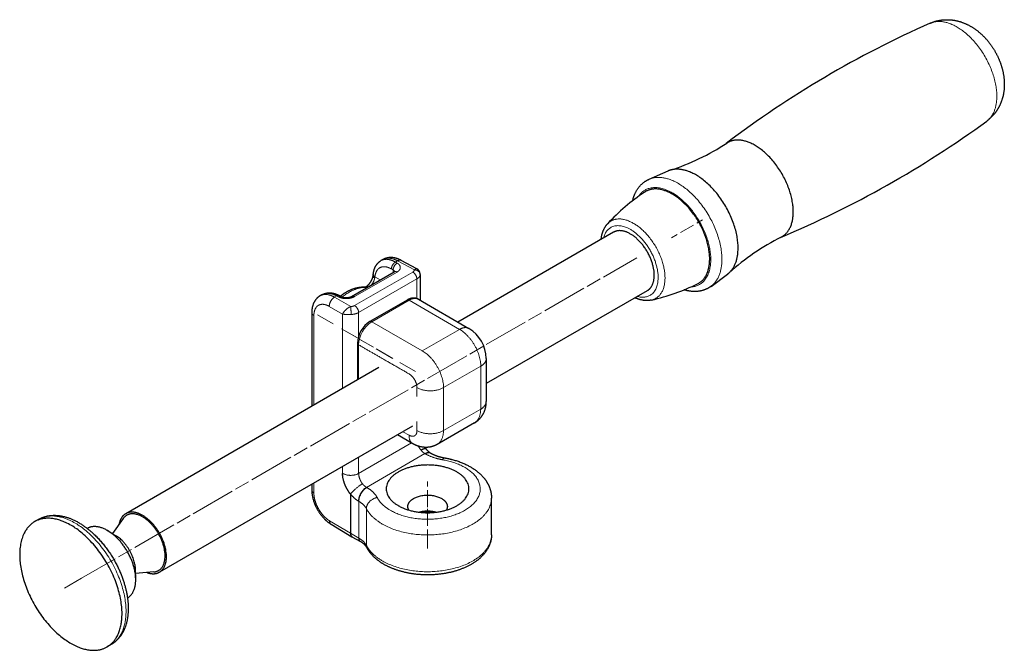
# Model space of a CAD drawing. Header units: millimetres. Extents: x 75 to 800, y 56 to 511.
# Tile 3 of 4: x 538 to 800, y 56 to 224. Entities that reach past the tile are written whole.
import ezdxf

# ---------------------------------------------------------------- set-up
doc = ezdxf.new("R2010")
doc.units = ezdxf.units.MM
doc.header["$MEASUREMENT"] = 0
doc.layers.add('Layer0000', color=7, linetype='Continuous', lineweight=5)

# ---------------------------------------------------------------- blocks, each defined once
blk = doc.blocks.new('DimBlk1130')
at = {"layer": 'Layer0000', "color": 7, "linetype": 'Continuous', "lineweight": 5}
for p, q in [((646.65, 94.23), (646.65, 98.62)), ((646.65, 93.23), (646.65, 89.23)), ((646.65, 88.23), (646.65, 83.84))]:
    blk.add_line(p, q, dxfattribs=at)
blk = doc.blocks.new('DimBlk1131')
at = {"layer": 'Layer0000', "color": 7, "linetype": 'Continuous', "lineweight": 5}
for p, q in [((646.65, 99.72), (646.65, 101.07)), ((646.65, 94.72), (646.65, 98.72)), ((646.65, 93.72), (646.65, 92.37))]:
    blk.add_line(p, q, dxfattribs=at)
blk = doc.blocks.new('DimBlk1132')
at = {"layer": 'Layer0000', "color": 7, "linetype": 'Continuous', "lineweight": 5}
blk.add_line((621.51, 142.97), (617.33, 145.38), dxfattribs=at)
blk = doc.blocks.new('DimBlk1133')
at = {"layer": 'Layer0000', "color": 7, "linetype": 'Continuous', "lineweight": 5}
blk.add_line((554.52, 75.27), (550, 72.66), dxfattribs=at)
blk = doc.blocks.new('DimBlk1134')
at = {"layer": 'Layer0000', "color": 7, "linetype": 'Continuous', "lineweight": 5}
for p, q in [((693.41, 155.46), (702.33, 160.61)), ((689.08, 152.96), (692.55, 154.96)), ((677.83, 146.46), (688.22, 152.46)), ((673.5, 143.96), (676.96, 145.96)), ((662.24, 137.46), (672.63, 143.46)), ((657.91, 134.96), (661.37, 136.96)), ((646.65, 128.46), (657.04, 134.46)), ((642.32, 125.96), (645.78, 127.96)), ((631.06, 119.46), (641.45, 125.46)), ((630.19, 118.96), (626.73, 116.96)), ((625.86, 116.46), (615.47, 110.46)), ((610.28, 107.46), (599.88, 101.46)), ((614.61, 109.96), (611.14, 107.96)), ((599.02, 100.96), (595.55, 98.96)), ((594.69, 98.46), (584.3, 92.46)), ((583.43, 91.96), (579.97, 89.96)), ((579.1, 89.46), (568.71, 83.46)), ((567.84, 82.96), (564.38, 80.96)), ((563.51, 80.46), (554.6, 75.32))]:
    blk.add_line(p, q, dxfattribs=at)
blk = doc.blocks.new('DimBlk1135')
at = {"layer": 'Layer0000', "color": 7, "linetype": 'Continuous', "lineweight": 5}
for p, q in [((718.25, 169.8), (719.76, 170.67)), ((717.38, 169.3), (713.92, 167.3)), ((713.05, 166.8), (711.54, 165.93))]:
    blk.add_line(p, q, dxfattribs=at)
blk = doc.blocks.new('DimBlk1136')
at = {"layer": 'Layer0000', "color": 7, "linetype": 'Continuous', "lineweight": 5}
blk.add_line((639.26, 132.72), (643.43, 130.32), dxfattribs=at)
blk = doc.blocks.new('DimBlk1137')
at = {"layer": 'Layer0000', "color": 7, "linetype": 'Continuous', "lineweight": 5}
for p, q in [((627.78, 139.35), (623.7, 141.71)), ((628.65, 138.85), (632.11, 136.85)), ((632.98, 136.35), (637.06, 133.99))]:
    blk.add_line(p, q, dxfattribs=at)
blk = doc.blocks.new('DimBlk1138')
at = {"layer": 'Layer0000', "color": 7, "linetype": 'Continuous', "lineweight": 5}
blk.add_line((646.65, 87.84), (646.65, 83.19), dxfattribs=at)
blk = doc.blocks.new('DimBlk1139')
at = {"layer": 'Layer0000', "color": 7, "linetype": 'Continuous', "lineweight": 5}
for p, q in [((627.96, 139.25), (623.7, 141.71)), ((632.29, 136.75), (628.83, 138.75)), ((633.16, 136.25), (637.42, 133.79))]:
    blk.add_line(p, q, dxfattribs=at)
blk = doc.blocks.new('ViewBlk53')
at = {"color": 7, "linetype": 'Continuous', "lineweight": 30}
for p, q in [((705.58, 181.5), (710.63, 183.7)), ((696.11, 167.39), (654.69, 143.47)), ((634.72, 160.09), (634.24, 159.82)), ((643.78, 157.67), (639.64, 159.89)), ((626.43, 150.3), (637.78, 156.85)), ((644.66, 156.17), (644.66, 149.26)), ((722.05, 152.98), (726.47, 156.25)), ((618.52, 150.74), (618.05, 150.47)), ((623.21, 150.52), (623.69, 150.26)), ((641.2, 149.33), (631.3, 143.61)), ((644.2, 149.53), (657.63, 141.77)), ((705.09, 151.83), (662.25, 127.1)), ((615.83, 146), (615.83, 121.04)), ((627.97, 137.85), (627.97, 128.05)), ((662.25, 133.77), (662.25, 122.34)), ((633.67, 131.34), (566.32, 92.45)), ((642.65, 115.78), (575.3, 76.9)), ((659.13, 116.63), (649.23, 110.92)), ((642.73, 111.07), (638.61, 113.45)), ((646.15, 109.77), (646.16, 109.77)), ((647.44, 108.6), (647.53, 108.55)), ((615.83, 100.3), (615.83, 98.76)), ((626.14, 97.68), (626.14, 87.23)), ((663.65, 86.82), (663.65, 96.62)), ((543.16, 90.95), (542.1, 90.34)), ((565.62, 91.14), (562.81, 87.16)), ((620.97, 89.65), (626.52, 86.33)), ((561.65, 87.87), (563.71, 86.6)), ((626.52, 86.33), (626.53, 86.33)), ((626.53, 86.33), (628.76, 85.04)), ((568.99, 75.15), (568.93, 77.57)), ((573.82, 76.95), (568.96, 76.5)), ((562.42, 57.6), (561.36, 56.99))]:
    blk.add_line(p, q, dxfattribs=at)
at = {"color": 7, "linetype": 'Continuous', "lineweight": 5}
for p, q in [((637.49, 157.34), (637.03, 157.61)), ((637.49, 156.68), (637.49, 157.34)), ((638.67, 159.78), (638.09, 159.44)), ((638.55, 159.18), (638.09, 159.44)), ((643.14, 157.37), (638.67, 159.78)), ((627.16, 150.24), (638.51, 156.79)), ((642.7, 156.8), (627.22, 147.86)), ((643.78, 154.95), (628.3, 146.01)), ((634.01, 154.68), (632.62, 155.51)), ((643.78, 154.95), (643.78, 149.72)), ((630.46, 152.62), (630.34, 152.69)), ((622.48, 150.43), (621.9, 150.1)), ((626.22, 147.6), (621.9, 150.1)), ((622.48, 150.43), (622.96, 150.17)), ((624.02, 145.61), (620.48, 147.65)), ((641.7, 149.28), (631.8, 143.57)), ((641.7, 149.28), (655.13, 141.52)), ((616.39, 145.2), (616.39, 121.36)), ((624.02, 125.77), (624.02, 145.61)), ((628.3, 139.74), (628.3, 146.01)), ((631.8, 143.57), (645.23, 135.81)), ((655.13, 141.52), (645.23, 135.81)), ((628.26, 137.44), (628.26, 128.22)), ((660.79, 131.73), (650.89, 126.01)), ((660.79, 131.73), (660.79, 120.3)), ((643.82, 126.01), (643.82, 123.63)), ((650.89, 126.01), (650.89, 114.58)), ((660.79, 120.3), (650.89, 114.58)), ((643.82, 116.96), (643.82, 114.58)), ((641.7, 113.35), (640.07, 114.29)), ((628.3, 103.17), (642.35, 111.28)), ((628.3, 103.17), (628.3, 107.5)), ((630.38, 99.47), (645.94, 108.46)), ((645.94, 108.46), (646.03, 108.4)), ((624.02, 103.19), (624.02, 105.03)), ((616.39, 100.62), (616.39, 97.96)), ((630.47, 99.42), (630.38, 99.47)), ((628.35, 95.75), (628.26, 95.8)), ((628.35, 85.95), (628.35, 95.75)), ((630.36, 84.01), (630.36, 93.81)), ((620.56, 90.56), (626.14, 87.23)), ((626.14, 87.23), (628.35, 85.95))]:
    blk.add_line(p, q, dxfattribs=at)
at = {"color": 7, "linetype": 'Continuous', "lineweight": 30}
for centre, radius, start, end in [((889.62, -23.95), 270.08, 113.8578, 127.2548), ((636.14, 415.09), 270.08, 292.7447, 306.1417), ((691.29, 244.95), 64.21, 287.993, 303.0215), ((735.88, 131.25), 56.43, 123.9101, 137.1715), ((769.85, 108.88), 64.21, 116.978, 132.0065), ((693.68, 204.35), 56.43, 282.828, 296.0894), ((635.29, 137.47), 7.35, 123.0065, 176.9935), ((652.53, 133.49), 9.74, 1.6368, 58.365)]:
    blk.add_arc(centre, radius, start, end, dxfattribs=at)
at = {"color": 7, "linetype": 'Continuous', "lineweight": 5}
blk.add_arc((636.18, 136.95), 7.95, 123.5235, 176.4766, dxfattribs=at)
at = {"color": 7, "linetype": 'Continuous', "lineweight": 30}
for points, knots in [([(780.38, 223.05), (781.36, 223.48), (783.32, 223.92), (785, 224), (787, 223.84), (789.24, 223.17), (791.43, 222.11), (793.48, 220.62), (795.11, 219.04), (796.59, 217.21), (797.86, 215.17), (798.88, 213.01), (799.62, 210.69), (800.19, 207.59), (799.97, 204.6), (799.42, 202.32), (798.56, 200.51), (797.65, 199.1), (796.29, 197.61), (795.43, 196.99)], [0, 0, 0, 0.052047, 0.098728, 0.134471, 0.197571, 0.250097, 0.317251, 0.373606, 0.426083, 0.485163, 0.539062, 0.597582, 0.654963, 0.749903, 0.802429, 0.865524, 0.901272, 0.947953, 1, 1, 1]), ([(701.2, 175.76), (701.53, 177.23), (702.73, 179.32), (704.37, 180.97), (705.58, 181.5)], [0.2631267, 0.2631267, 0.2631267, 0.5371442, 0.7337097, 1, 1, 1]), ([(692.83, 165.49), (692.97, 167), (693.94, 169), (694.5, 169.61)], [0.1687874, 0.1687874, 0.1687874, 0.6799518, 1, 1, 1]), ([(632.2, 156.26), (632.25, 156.76), (632.57, 157.96), (633.46, 159.36), (634.24, 159.82)], [0, 0, 0, 0.221895, 0.566036, 1, 1, 1]), ([(639.64, 159.89), (638.92, 160.28), (637.71, 160.6), (636.63, 160.68), (635.33, 160.44), (634.72, 160.09)], [0, 0, 0, 0.297029, 0.481993, 0.719641, 1, 1, 1]), ([(644.66, 156.17), (644.66, 156.54), (644.39, 157.14), (644.01, 157.54), (643.78, 157.67)], [0, 0, 0, 0.404241, 0.708818, 1, 1, 1]), ([(629.93, 152.81), (629.93, 152.81), (630.08, 152.83), (630.36, 152.97), (630.67, 153.18), (631.1, 153.59), (631.51, 154.15), (631.81, 154.69), (632.08, 155.39), (632.14, 155.76)], [0, 0, 0, 0.10226, 0.232036, 0.323077, 0.429642, 0.585179, 0.703161, 0.823213, 1, 1, 1]), ([(623.43, 150.4), (623.83, 150.7), (625.27, 151.68), (627.13, 152.46), (628.94, 152.87), (629.93, 152.81)], [0.3251909, 0.3251909, 0.3251909, 0.4099338, 0.6284026, 0.7902736, 1, 1, 1]), ([(722.05, 152.98), (721.59, 152.64), (720.41, 152.04), (718.74, 151.6), (716.32, 151.61), (714.88, 152.06)], [0, 0, 0, 0.0419517, 0.0960798, 0.1670133, 0.2658875, 0.2658875, 0.2658875]), ([(618.05, 150.47), (617.69, 150.26), (617.03, 149.66), (616.34, 148.67), (615.82, 147.04), (615.83, 146)], [0, 0, 0, 0.16006, 0.348874, 0.628444, 1, 1, 1]), ([(618.52, 150.74), (619.09, 151.07), (620.6, 151.34), (622.36, 150.98), (623.21, 150.52)], [0, 0, 0, 0.276275, 0.638862, 1, 1, 1]), ([(623.69, 150.26), (623.81, 150.19), (624.24, 150.05), (624.98, 149.96), (625.87, 150.06), (626.34, 150.24), (626.43, 150.3)], [0, 0, 0, 0.145462, 0.3427, 0.607371, 0.881511, 1, 1, 1]), ([(644.2, 149.53), (643.93, 149.68), (643.27, 149.86), (642.03, 149.82), (641.2, 149.33)], [0, 0, 0, 0.199993, 0.443416, 1, 1, 1]), ([(706.21, 149.33), (705.4, 149.15), (703.18, 149.3), (701.81, 149.94)], [0, 0, 0, 0.0915997, 0.2379081, 0.2379081, 0.2379081]), ([(659.13, 116.63), (659.84, 117.05), (660.78, 118), (661.53, 119.08), (662.26, 121.04), (662.25, 122.34)], [0, 0, 0, 0.239206, 0.389994, 0.621922, 1, 1, 1]), ([(649.23, 110.92), (648.52, 110.51), (647.22, 110.17), (645.95, 110.07), (643.88, 110.4), (642.73, 111.07)], [0, 0, 0, 0.239178, 0.389976, 0.612285, 1, 1, 1]), ([(646.16, 109.77), (646.58, 109.25), (647.24, 108.72), (647.44, 108.61)], [0, 0, 0, 0.628127, 1, 1, 1]), ([(647.53, 108.55), (648.12, 108.21), (649.92, 107.53), (651.17, 107.32)], [0, 0, 0, 0.421564, 1, 1, 1]), ([(651.17, 107.32), (652.93, 107.01), (656.74, 105.75), (659.71, 103.9), (661.36, 102.34), (662.52, 100.79), (663.26, 99.16), (663.65, 97.51), (663.65, 96.62)], [0, 0, 0, 0.172479, 0.404014, 0.556689, 0.66931, 0.790334, 0.888828, 1, 1, 1]), ([(626.14, 97.68), (625.99, 97.8), (625.74, 98.19), (625.25, 98.94), (624.58, 100.3), (624.02, 102.2), (624.02, 103.19)], [0, 0, 0, 0.06591, 0.144508, 0.349232, 0.622182, 1, 1, 1]), ([(615.83, 98.76), (615.83, 98.1), (616.09, 96.47), (616.76, 94.56), (617.83, 92.63), (619.21, 90.98), (620.45, 89.96), (620.97, 89.65)], [0, 0, 0, 0.12984, 0.311464, 0.492584, 0.696935, 0.878148, 1, 1, 1]), ([(543.16, 90.95), (543.92, 91.39), (545.55, 91.89), (547.71, 92.11), (550.13, 91.69), (553.13, 90.62), (556.13, 88.56), (558.65, 86.35), (561.5, 82.98), (563.9, 79.06), (565.39, 75.62), (566.44, 72.29), (566.94, 69.12), (567.02, 66.61), (566.78, 64.33), (566.23, 62.26), (565.41, 60.55), (563.9, 58.46), (562.42, 57.6)], [0, 0, 0, 0.042787, 0.082894, 0.146559, 0.193885, 0.283407, 0.333759, 0.40604, 0.486499, 0.560896, 0.614209, 0.683694, 0.733672, 0.782475, 0.829132, 0.877104, 0.917109, 1, 1, 1]), ([(626.14, 87.23), (626.14, 87.14), (626.14, 86.77), (626.38, 86.41), (626.52, 86.33)], [0, 0, 0, 0.0645803, 0.3202085, 0.4948273, 0.4948273, 0.4948273]), ([(663.65, 86.82), (663.65, 86.19), (663.38, 84.69), (662.35, 82.4), (660.47, 80.48), (658.54, 79.06), (655.68, 77.66), (652.75, 76.82), (650.1, 76.33), (646.69, 76.09), (643.34, 76.32), (640.58, 76.8), (638.03, 77.55), (635.63, 78.58), (633.61, 79.84), (631.33, 81.82), (630.5, 83.42)], [0, 0, 0, 0.037569, 0.091665, 0.185608, 0.239472, 0.310323, 0.393675, 0.447324, 0.511444, 0.592672, 0.654134, 0.714519, 0.774228, 0.838359, 0.894947, 1, 1, 1]), ([(630.5, 83.42), (630.4, 83.6), (630.05, 84.08), (629.32, 84.71), (628.76, 85.04)], [0, 0, 0, 0.251505, 0.590208, 1, 1, 1])]:
    blk.add_open_spline(points, degree=2, knots=knots, dxfattribs=at)
at = {"color": 7, "linetype": 'Continuous', "lineweight": 5}
for points, weights, knots in [([(795.43, 196.99), (798.1, 198.94), (798.1, 203.59), (798.1, 215.9), (787.44, 222.06), (783.41, 224.38), (780.38, 223.05)], [0.854376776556, 0.864534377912, 1, 0.707106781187, 1, 0.864536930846, 0.854377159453], [0.3843729, 0.3843729, 0.3843729, 0.5, 0.5, 0.75, 0.75, 0.865625, 0.865625, 0.865625]), ([(722.05, 152.98), (724.95, 155.12), (724.95, 160.19), (724.95, 173.67), (713.28, 180.4), (708.89, 182.94), (705.58, 181.5)], [0.854478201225, 0.86519106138, 1, 0.707106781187, 1, 0.865193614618, 0.854478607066], [0.3849334, 0.3849334, 0.3849334, 0.5, 0.5, 0.75, 0.75, 0.8650644, 0.8650644, 0.8650644]), ([(716.62, 152.79), (721.99, 153.06), (721.99, 160.11), (721.99, 171.96), (711.73, 177.89), (705.62, 181.41), (702.71, 176.89)], [0.871582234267, 0.80216990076, 1, 0.707106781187, 1, 0.802172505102, 0.87158040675], [0.3311414, 0.3311414, 0.3311414, 0.5, 0.5, 0.75, 0.75, 0.9188563, 0.9188563, 0.9188563]), ([(706.21, 149.33), (709.81, 150.15), (709.81, 155.22), (709.81, 164.93), (701.4, 169.78), (697.01, 172.32), (694.5, 169.61)], [0.860283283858, 0.822159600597, 1, 0.707106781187, 1, 0.822162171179, 0.860282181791], [0.3482037, 0.3482037, 0.3482037, 0.5, 0.5, 0.75, 0.75, 0.9017941, 0.9017941, 0.9017941]), ([(702.43, 150.3), (707.98, 148.73), (707.98, 155.35), (707.98, 163.87), (700.6, 168.13), (694.87, 171.44), (693.45, 165.85)], [0.917564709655, 0.756732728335, 1, 0.707106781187, 1, 0.756735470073, 0.9175610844], [0.2923584, 0.2923584, 0.2923584, 0.5, 0.5, 0.75, 0.75, 0.9576393, 0.9576393, 0.9576393]), ([(632.56, 155.17), (632.42, 154.28), (631.79, 153.52), (631.66, 153.37), (631.53, 153.24)], [0.97524547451, 0.892444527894, 1, 0.97705273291, 0.962770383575], [0.057539, 0.057539, 0.057539, 0.5, 0.5, 0.5944003, 0.5944003, 0.5944003]), ([(643.82, 114.58), (643.82, 113.56), (643.2, 113.21), (642.57, 112.85), (641.7, 113.35)], [1, 0.923879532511, 1, 0.923879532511, 1], [0, 0, 0, 0.5, 0.5, 1, 1, 1]), ([(650.66, 106.81), (661.85, 104.88), (660.56, 98.17), (659.27, 91.47), (647.61, 91), (636.44, 90.56), (633.23, 96.75)], [1, 0.767750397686, 1, 0.767750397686, 1, 0.775195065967, 0.985587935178], [0, 0, 0, 0.3333333, 0.3333333, 0.6666667, 0.6666667, 0.9893151, 0.9893151, 0.9893151]), ([(663.65, 96.62), (663.65, 96.07), (663.54, 95.53), (661.97, 87.39), (647.82, 86.83), (634.25, 86.28), (630.36, 93.81)], [0.963960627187, 0.980311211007, 1, 0.767750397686, 1, 0.775195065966, 0.985587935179], [0.3050752, 0.3050752, 0.3050752, 0.3333333, 0.3333333, 0.6666667, 0.6666667, 0.9893151, 0.9893151, 0.9893151]), ([(562.42, 57.6), (566.41, 59.9), (566.41, 66.41), (566.41, 82.14), (552.79, 90), (547.15, 93.25), (543.16, 90.95)], [0.853553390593, 0.853553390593, 1, 0.707106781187, 1, 0.85355466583, 0.853553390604], [0.375, 0.375, 0.375, 0.5, 0.5, 0.75, 0.75, 0.8749989, 0.8749989, 0.8749989]), ([(630.36, 84.01), (634.27, 76.45), (647.9, 77.03), (662.52, 77.65), (663.6, 86.09), (663.65, 86.45), (663.65, 86.82)], [0.976128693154, 0.770008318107, 1, 0.757419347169, 1, 0.986425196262, 0.974369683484], [0.0172987, 0.0172987, 0.0172987, 0.3333333, 0.3333333, 0.6666667, 0.6666667, 0.68532, 0.68532, 0.68532])]:
    blk.add_rational_spline(points, weights, degree=2, knots=knots, dxfattribs=at)
at = {"color": 7, "linetype": 'Continuous', "lineweight": 30}
for points, weights, knots in [([(740.72, 166.1), (743.94, 167.73), (743.94, 172.83), (743.94, 184.63), (733.72, 190.53), (729.3, 193.08), (726.28, 191.11)], [0.853748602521, 0.848206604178, 1, 0.707106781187, 1, 0.848209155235, 0.853748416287], [0.3704362, 0.3704362, 0.3704362, 0.5, 0.5, 0.75, 0.75, 0.8795616, 0.8795616, 0.8795616]), ([(726.88, 156.59), (729.26, 158.73), (729.26, 163.19), (729.26, 176.16), (718.03, 182.64), (714.17, 184.87), (711.12, 183.88)], [0.856776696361, 0.875279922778, 1, 0.707106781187, 1, 0.875282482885, 0.856777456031], [0.3935448, 0.3935448, 0.3935448, 0.5, 0.5, 0.75, 0.75, 0.8564531, 0.8564531, 0.8564531]), ([(718.5, 153.67), (721.7, 155.24), (721.7, 160.28), (721.7, 171.79), (711.73, 177.55), (707.36, 180.07), (704.4, 178.08)], [0.853892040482, 0.846511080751, 1, 0.707106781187, 1, 0.846513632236, 0.853891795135], [0.368989, 0.368989, 0.368989, 0.5, 0.5, 0.75, 0.75, 0.8810088, 0.8810088, 0.8810088]), ([(705.09, 151.83), (706.95, 152.9), (706.95, 155.94), (706.95, 163.28), (700.6, 166.94), (697.97, 168.46), (696.11, 167.39)], [0.853553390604, 0.853552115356, 1, 0.707106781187, 1, 0.85355466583, 0.853553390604], [0.3749989, 0.3749989, 0.3749989, 0.5, 0.5, 0.75, 0.75, 0.8749989, 0.8749989, 0.8749989]), ([(654.42, 94.58), (662.2, 99.07), (654.42, 103.56), (646.65, 108.05), (638.87, 103.56), (631.09, 99.07), (638.87, 94.58)], [1, 0.707106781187, 1, 0.707106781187, 1, 0.7071097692, 0.999994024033], [0, 0, 0, 0.25, 0.25, 0.5, 0.5, 0.7499974, 0.7499974, 0.7499974]), ([(641.4, 94.37), (641.4, 95.63), (642.93, 96.51), (646.65, 98.66), (650.36, 96.51), (651.9, 95.63), (651.9, 94.37)], [0.853553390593, 0.853553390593, 1, 0.707106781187, 1, 0.853553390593, 0.853553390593], [0.375, 0.375, 0.375, 0.5, 0.5, 0.75, 0.75, 0.875, 0.875, 0.875]), ([(638.87, 94.58), (638.87, 94.58), (646.65, 90.08), (654.42, 94.58)], [0.999994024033, 0.999997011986, 0.707106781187, 1], [0.7499974, 0.7499974, 0.7499974, 0.75, 1, 1, 1]), ([(573.82, 76.95), (576.81, 77.22), (576.81, 81.21), (576.81, 88.14), (570.81, 91.6), (567.35, 93.6), (565.62, 91.14)], [0.868197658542, 0.807243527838, 1, 0.707106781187, 1, 0.807246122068, 0.868196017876], [0.3354721, 0.3354721, 0.3354721, 0.5, 0.5, 0.75, 0.75, 0.9145257, 0.9145257, 0.9145257]), ([(575.3, 76.9), (577.16, 77.97), (577.16, 81.01), (577.16, 88.34), (570.81, 92.01), (568.18, 93.53), (566.32, 92.45)], [0.853553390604, 0.853552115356, 1, 0.707106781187, 1, 0.85355466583, 0.853553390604], [0.3749989, 0.3749989, 0.3749989, 0.5, 0.5, 0.75, 0.75, 0.8749989, 0.8749989, 0.8749989]), ([(561.36, 56.99), (565.35, 59.29), (565.35, 65.8), (565.35, 81.52), (551.73, 89.38), (546.09, 92.64), (542.1, 90.34)], [0.853553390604, 0.853552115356, 1, 0.707106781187, 1, 0.85355466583, 0.853553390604], [0.3749989, 0.3749989, 0.3749989, 0.5, 0.5, 0.75, 0.75, 0.8749989, 0.8749989, 0.8749989]), ([(561.65, 87.87), (561.54, 87.93), (561.42, 88), (558.31, 89.8), (556.09, 88.54)], [0.988144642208, 0.993947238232, 1, 0.85424810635, 0.853556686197], [0.7448336, 0.7448336, 0.7448336, 0.75, 0.75, 0.874407, 0.874407, 0.874407]), ([(538.12, 81.52), (538.12, 65.8), (551.73, 57.94), (557.37, 54.68), (561.36, 56.99)], [1, 0.707106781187, 1, 0.85355466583, 0.853553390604], [0, 0, 0, 0.25, 0.25, 0.3749989, 0.3749989, 0.3749989]), ([(566.8, 70), (568.99, 71.29), (568.99, 74.89), (568.99, 75.02), (568.99, 75.15)], [0.853556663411, 0.854245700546, 1, 0.993950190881, 0.988150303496], [0.3755909, 0.3755909, 0.3755909, 0.5, 0.5, 0.5051638, 0.5051638, 0.5051638])]:
    blk.add_rational_spline(points, weights, degree=2, knots=knots, dxfattribs=at)
for points, weights in [([(711.12, 183.88), (710.87, 183.8), (710.63, 183.7)], [0.856777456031, 0.855280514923, 0.854478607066]), ([(726.47, 156.25), (726.68, 156.41), (726.88, 156.59)], [0.854478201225, 0.855279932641, 0.856776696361]), ([(644.88, 109.4), (645.95, 110.01), (646.15, 109.77)], [1, 0.827410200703, 0.858208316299]), ([(641.67, 93.4), (641.4, 93.87), (641.4, 94.37)], [0.876578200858, 0.853553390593, 0.853553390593]), ([(651.9, 94.37), (651.9, 93.87), (651.62, 93.4)], [0.853553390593, 0.853553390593, 0.87657820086]), ([(566.32, 92.45), (564.94, 91.66), (564.57, 89.66)], [0.853553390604, 0.853552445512, 0.933986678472]), ([(648.83, 92.84), (646.65, 93.42), (644.46, 92.84)], [0.893984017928, 0.813122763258, 0.893984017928]), ([(648.13, 92.77), (646.65, 92.98), (645.16, 92.77)], [0.865930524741, 0.841176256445, 0.865930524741]), ([(542.1, 90.34), (538.12, 88.04), (538.12, 81.52)], [0.853553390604, 0.853552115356, 1]), ([(568.99, 75.15), (568.78, 83.51), (561.65, 87.87)], [0.988150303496, 0.718959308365, 0.988144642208]), ([(568.93, 77.57), (568.78, 83.51), (563.71, 86.6)], [0.988150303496, 0.718959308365, 0.988144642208]), ([(572.01, 76.78), (573.92, 76.1), (575.3, 76.9)], [0.933990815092, 0.853554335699, 0.853553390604])]:
    blk.add_rational_spline(points, weights, degree=2, dxfattribs=at)
at = {"color": 7, "linetype": 'Continuous', "lineweight": 5}
for points, knots in [([(638.09, 159.44), (637.34, 159.87), (635.87, 160.24), (634.68, 160.07), (634.24, 159.82)], [0, 0, 0, 0.1854999, 0.3771204, 0.5316104, 0.5316104, 0.5316104]), ([(638.67, 159.78), (637.72, 160.29), (635.62, 160.61), (634.72, 160.09)], [0, 0, 0, 0.2117096, 0.4943852, 0.4943852, 0.4943852]), ([(637.03, 157.61), (636.73, 157.78), (635.82, 158.16), (634.68, 158.24), (633.71, 157.86), (633.01, 157.06), (632.67, 156.03), (632.62, 155.51)], [0, 0, 0, 0.089689, 0.281317, 0.472935, 0.664541, 0.856137, 1, 1, 1]), ([(638.51, 156.79), (638.98, 157.06), (639.42, 157.75), (639.35, 158.45), (638.87, 158.99), (638.55, 159.18)], [0, 0, 0, 0.279782, 0.54148, 0.8032, 1, 1, 1]), ([(643.78, 157.67), (643.64, 157.74), (643.26, 157.48), (643.14, 157.37)], [0.5201214, 0.5201214, 0.5201214, 0.8667839, 1, 1, 1]), ([(644.66, 156.11), (644.63, 155.71), (644.09, 155.13), (643.78, 154.95)], [0.275905, 0.275905, 0.275905, 0.7206468, 1, 1, 1]), ([(621.9, 150.1), (620.97, 150.62), (618.93, 150.97), (618.05, 150.47)], [0, 0, 0, 0.2117096, 0.4943853, 0.4943853, 0.4943853]), ([(618.52, 150.74), (618.98, 151), (620.2, 151.19), (621.71, 150.85), (622.48, 150.43)], [0.4683919, 0.4683919, 0.4683919, 0.6228796, 0.8145001, 1, 1, 1]), ([(622.96, 150.17), (623.29, 150), (624.26, 149.73), (625.49, 149.71), (626.69, 149.97), (627.16, 150.24)], [0, 0, 0, 0.1968, 0.45852, 0.720218, 1, 1, 1]), ([(620.48, 147.65), (619.79, 148.05), (618.57, 148.26), (617.6, 148), (616.87, 147.3), (616.39, 146.09), (616.39, 145.2)], [0, 0, 0, 0.211716, 0.397169, 0.582611, 0.768042, 1, 1, 1]), ([(626.22, 147.6), (626.03, 147.54), (625.58, 147.3), (624.93, 146.83), (624.2, 146.01), (624.02, 145.61)], [0, 0, 0, 0.133216, 0.310215, 0.607729, 1, 1, 1]), ([(627.22, 147.86), (627.06, 147.77), (626.57, 147.62), (626.22, 147.6)], [0, 0, 0, 0.279345, 0.724085, 0.724085, 0.724085]), ([(626.29, 145.5), (625.92, 145.49), (625.19, 145.48), (624.38, 145.52), (624.02, 145.61)], [0, 0, 0, 0.283915, 0.584137, 1, 1, 1]), ([(628.3, 146.01), (627.99, 145.84), (626.99, 145.52), (626.29, 145.5)], [0, 0, 0, 0.2793532, 0.724095, 0.724095, 0.724095]), ([(628.26, 137.44), (634.92, 133.56), (642.11, 129.46), (642.87, 128.64), (643.38, 127.81), (643.82, 126.65), (643.82, 126.01)], [0.1392957, 0.1392957, 0.1392957, 0.8247506, 0.8747423, 0.9086339, 0.9446003, 1, 1, 1]), ([(646.03, 108.4), (646.7, 108.01), (648.95, 107.11), (650.66, 106.81)], [0, 0, 0, 0.349342, 1, 1, 1]), ([(629.32, 100.42), (629.13, 100.67), (628.75, 101.32), (628.44, 102.12), (628.3, 102.86), (628.3, 103.17)], [0, 0, 0, 0.206599, 0.481716, 0.756785, 1, 1, 1]), ([(616.39, 97.96), (616.39, 97.42), (616.62, 96.07), (617.2, 94.48), (618.06, 92.97), (619.13, 91.66), (620.13, 90.82), (620.56, 90.56)], [0, 0, 0, 0.137696, 0.32106, 0.504433, 0.687817, 0.871212, 1, 1, 1]), ([(633.23, 96.75), (632.98, 97.24), (631.78, 98.66), (630.47, 99.42)], [0, 0, 0, 0.322801, 1, 1, 1])]:
    blk.add_open_spline(points, degree=2, knots=knots, dxfattribs=at)
for points, weights in [([(638.67, 159.78), (639.23, 160.11), (639.64, 159.89)], [1, 0.856689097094, 0.853672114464]), ([(638.09, 159.44), (637.01, 158.84), (637.03, 157.61)], [1, 0.707214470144, 1]), ([(638.55, 159.18), (637.47, 158.57), (637.49, 157.34)], [1, 0.707214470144, 1]), ([(644.66, 156.11), (644.66, 157.36), (643.14, 157.37)], [1, 0.702570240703, 1]), ([(632.14, 155.76), (632.09, 155.45), (632.56, 155.17)], [0.857716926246, 0.844118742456, 1]), ([(632.2, 156.26), (632.16, 155.84), (632.62, 155.51)], [0.857161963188, 0.847687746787, 1]), ([(638.51, 156.79), (638.09, 157.03), (637.78, 156.85)], [1, 0.858156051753, 0.856641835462]), ([(643.78, 154.95), (643.78, 156.2), (642.7, 156.8)], [1, 0.7009092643, 1]), ([(630.34, 152.69), (627.32, 152.88), (623.94, 150.15)], [1, 0.913878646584, 0.946560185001]), ([(629.93, 152.81), (630.14, 152.8), (630.34, 152.69)], [0.895766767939, 0.93153789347, 0.999999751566]), ([(630.61, 152.71), (630.47, 152.68), (630.34, 152.69)], [0.96071631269, 0.975364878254, 0.999999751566]), ([(620.48, 147.65), (620.46, 149.29), (621.9, 150.1)], [1, 0.707214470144, 1]), ([(622.48, 150.43), (622.9, 150.68), (623.21, 150.52)], [1, 0.856692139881, 0.853672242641]), ([(622.96, 150.17), (623.38, 150.43), (623.69, 150.26)], [1, 0.856682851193, 0.853671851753]), ([(627.16, 150.24), (626.73, 150.48), (626.43, 150.3)], [1, 0.858149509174, 0.856641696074]), ([(641.7, 149.28), (641.4, 149.45), (641.2, 149.33)], [1, 0.853554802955, 0.8535533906]), ([(644.2, 149.53), (643.16, 150.13), (641.7, 149.28)], [0.999998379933, 0.923880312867, 1]), ([(626.29, 145.5), (626.27, 146.74), (626.22, 147.6)], [1, 0.702566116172, 1]), ([(628.3, 146.01), (628.3, 147.26), (627.22, 147.86)], [1, 0.7009092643, 1]), ([(616.39, 145.2), (615.83, 145.53), (615.83, 146)], [1, 0.858154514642, 0.856641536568]), ([(631.8, 143.57), (631.5, 143.73), (631.3, 143.61)], [1, 0.853554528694, 0.853553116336]), ([(657.63, 141.77), (656.6, 142.37), (655.13, 141.52)], [0.853553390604, 0.85355466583, 1]), ([(655.13, 141.52), (660.79, 138.26), (660.79, 131.73)], [1, 0.707106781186, 1]), ([(628.26, 137.44), (627.97, 137.61), (627.97, 137.85)], [1, 0.853553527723, 0.853553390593]), ([(645.23, 135.81), (650.89, 132.54), (650.89, 126.01)], [1, 0.707106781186, 1]), ([(662.25, 133.77), (662.25, 132.57), (660.79, 131.73)], [0.853553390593, 0.853553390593, 1]), ([(643.82, 126.01), (647.35, 123.97), (650.89, 126.01)], [1, 0.707106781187, 1]), ([(662.25, 122.34), (662.25, 121.14), (660.79, 120.3)], [0.853553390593, 0.853553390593, 1]), ([(660.79, 120.3), (660.66, 117.52), (659.13, 116.63)], [1, 0.999998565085, 0.999998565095]), ([(641.7, 113.35), (641.7, 111.66), (642.73, 111.07)], [1, 0.853552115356, 0.853553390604]), ([(643.82, 114.58), (647.35, 112.54), (650.89, 114.58)], [1, 0.707106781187, 1]), ([(650.89, 114.58), (650.76, 111.8), (649.23, 110.92)], [1, 0.999998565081, 0.999998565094]), ([(644.88, 109.4), (645.37, 108.78), (645.94, 108.46)], [1, 0.965919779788, 1]), ([(645.94, 108.46), (646.82, 108.96), (647.44, 108.6)], [1, 0.853563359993, 0.853553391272]), ([(646.03, 108.4), (646.91, 108.91), (647.53, 108.55)], [1, 0.853561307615, 0.853553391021]), ([(650.66, 106.81), (650.94, 107.36), (651.17, 107.32)], [1, 0.880048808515, 0.858346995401]), ([(628.3, 103.17), (626.14, 101.92), (624.02, 103.19)], [1, 0.7009092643, 1]), ([(629.32, 100.42), (627.2, 99.19), (626.14, 97.68)], [1, 0.707124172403, 1]), ([(630.38, 99.47), (629.81, 99.8), (629.32, 100.42)], [1, 0.965917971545, 0.999999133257]), ([(616.39, 97.96), (615.83, 98.29), (615.83, 98.76)], [1, 0.858151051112, 0.856641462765]), ([(628.26, 95.8), (627.12, 96.46), (626.14, 97.68)], [1, 0.965917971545, 0.999999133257]), ([(630.38, 99.47), (628.26, 98.25), (628.26, 95.8)], [1, 0.707106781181, 1]), ([(630.47, 99.42), (628.35, 98.2), (628.35, 95.75)], [1, 0.707106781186, 1]), ([(630.36, 93.81), (629.78, 94.92), (628.35, 95.75)], [1, 0.969512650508, 1]), ([(633.23, 96.75), (630.36, 96.26), (630.36, 93.81)], [1, 0.707105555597, 1]), ([(620.56, 90.56), (620.56, 89.9), (620.97, 89.65)], [1, 0.855121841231, 0.853570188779]), ([(628.35, 85.95), (629.78, 85.13), (630.36, 84.01)], [1, 0.969512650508, 1]), ([(628.76, 85.04), (628.35, 85.28), (628.35, 85.95)], [0.853553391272, 0.853543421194, 1]), ([(630.5, 83.42), (630.36, 83.69), (630.36, 84.01)], [0.888751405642, 0.925349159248, 1])]:
    blk.add_rational_spline(points, weights, degree=2, dxfattribs=at)
for points in [[(637.89, 156.92), (637.8, 157.16), (637.49, 157.34)], [(643.14, 157.37), (643.11, 157.04), (642.7, 156.8)], [(632.62, 155.51), (632.59, 155.36), (632.56, 155.17)], [(644.66, 156.17), (644.66, 156.14), (644.66, 156.11)], [(644.21, 110.41), (644.48, 109.86), (644.88, 109.4)]]:
    blk.add_open_spline(points, degree=2, dxfattribs=at)
at = {"color": 7, "linetype": 'Continuous', "lineweight": 30}
for points in [[(632.14, 155.76), (632.18, 156.03), (632.2, 156.26)], [(637.78, 156.85), (637.98, 156.98), (637.97, 156.99)], [(645.88, 110.11), (646.01, 109.93), (646.15, 109.77)]]:
    blk.add_open_spline(points, degree=2, dxfattribs=at)
for name in ['DimBlk1135', 'DimBlk1134', 'DimBlk1132', 'DimBlk1137', 'DimBlk1139', 'DimBlk1136', 'DimBlk1131', 'DimBlk1130', 'DimBlk1138', 'DimBlk1133']:
    blk.add_blockref(name, (0, 0))

msp = doc.modelspace()

# ---------------------------------------------------------------- block references
msp.add_blockref('ViewBlk53', (0, 0))

doc.saveas('drawing.dxf')
